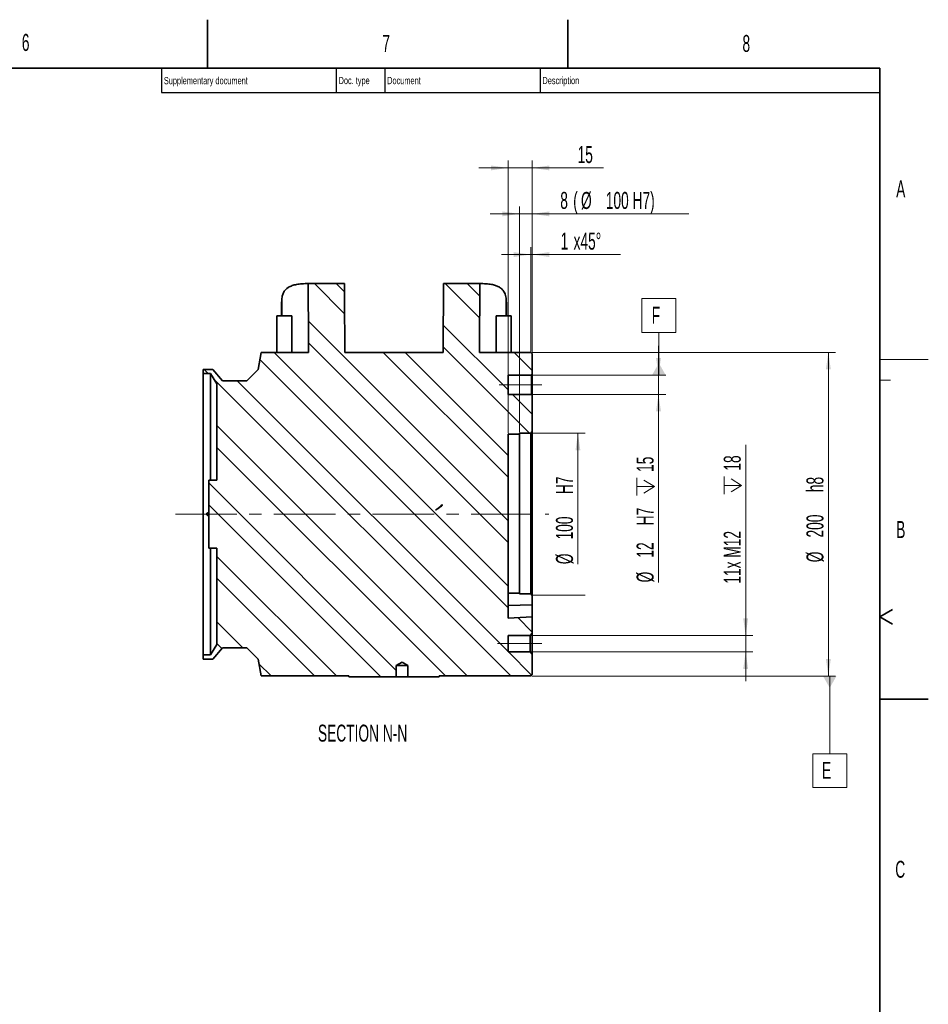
# Model space of a CAD drawing. Header units: millimetres. Extents: x 0 to 6335, y 0 to 4200.
# Tile 12 of 12: x 4088 to 5960, y 2172 to 4200. Entities that reach past the tile are written whole.
import ezdxf

# ---------------------------------------------------------------- set-up
doc = ezdxf.new("R2010")
doc.units = ezdxf.units.MM
doc.header["$LTSCALE"] = 10
doc.linetypes.add('CENTERX2', pattern=[20.32, 12.7, -2.54, 2.54, -2.54])
doc.styles.add('SLDTEXTSTYLE0', font='TXT', dxfattribs={"width": 0.605})
doc.dimstyles.new('SLDDIMSTYLE15', dxfattribs={"dimtxt": 35, "dimasz": 35, "dimexe": 0, "dimexo": 0.0625, "dimgap": 8.75, "dimtad": 1, "dimdec": 1, "dimlfac": 0.3, "dimrnd": 1e-09, "dimzin": 12, "dimdsep": 46, "dimtxsty": 'SLDTEXTSTYLE0', "dimsah": 1, "dimcen": 0.09, "dimadec": 0, "dimazin": 3, "dimtfac": 1, "dimtmove": 0, "dimatfit": 0, "dimfxl": 1, "dimfrac": 2, "dimtolj": 1, "dimtzin": 12, "dimarcsym": 0})
doc.dimstyles.new('SLDDIMSTYLE16', dxfattribs={"dimtxt": 35, "dimasz": 35, "dimexe": 0, "dimexo": 0.0625, "dimgap": 8.75, "dimtad": 1, "dimdec": 1, "dimlfac": 0.3, "dimrnd": 1e-09, "dimzin": 12, "dimdsep": 46, "dimtxsty": 'SLDTEXTSTYLE0', "dimsah": 1, "dimcen": 0.09, "dimadec": 0, "dimazin": 3, "dimtfac": 1, "dimtofl": 0, "dimtmove": 0, "dimatfit": 3, "dimfxl": 1, "dimfrac": 2, "dimtolj": 1, "dimtzin": 12, "dimarcsym": 0})
doc.dimstyles.new('SLDDIMSTYLE24', dxfattribs={"dimtxt": 35, "dimasz": 35, "dimexe": 0, "dimexo": 0.0625, "dimgap": 8.75, "dimtad": 1, "dimdec": 1, "dimlfac": 0.3, "dimrnd": 1e-09, "dimzin": 12, "dimdsep": 46, "dimtxsty": 'SLDTEXTSTYLE0', "dimsah": 1, "dimcen": 0.09, "dimsd2": 1, "dimadec": 0, "dimazin": 3, "dimtfac": 1, "dimtmove": 0, "dimatfit": 0, "dimfxl": 1, "dimfrac": 2, "dimtolj": 1, "dimtzin": 12, "dimarcsym": 0})

# ---------------------------------------------------------------- blocks, each defined once
blk = doc.blocks.new('_D_37')
at = {"color": 7, "linetype": 'Continuous', "lineweight": 0}
for p, q in [((5142.8, 3348), (5253.1, 3348)), ((5238.1, 3348), (5238.1, 3078.3)), ((5142.8, 3014.7), (5253.1, 3014.7))]:
    blk.add_line(p, q, dxfattribs=at)
at = {"color": 7, "linetype": 'Continuous', "lineweight": 18}
blk.add_solid([(5238.1, 3348), (5233.1, 3313), (5243.1, 3313)], dxfattribs=at)
at = {"color": 7, "linetype": 'Continuous', "lineweight": 18, "char_height": 35, "attachment_point": 1, "rotation": 90, "style": 'SLDTEXTSTYLE0'}
for s, insert in [('H7', (5192.8, 3222.7)), ('100', (5192.8, 3129.3)), ('%%c', (5192.9, 3078.3))]:
    blk.add_mtext(s, dxfattribs=dict(at, insert=insert))
blk = doc.blocks.new('SW_SYMBOL_HOLE_DEPTH')
at = {"color": 0, "linetype": 'Continuous', "lineweight": 18}
for p, q in [((0, 8750), (8000, 8750)), ((1000, 5550), (4000, 750)), ((4000, 8750), (4000, 750)), ((7000, 5550), (4000, 750))]:
    blk.add_line(p, q, dxfattribs=at)
blk = doc.blocks.new('_D_38')
at = {"color": 7, "linetype": 'Continuous', "lineweight": 0}
for p, q in [((5404.1, 3468), (5404.1, 3528)), ((5144.4, 3468), (5419.1, 3468)), ((5404.1, 3468), (5404.1, 3428)), ((5144.4, 3428), (5419.1, 3428)), ((5404.1, 3428), (5404.1, 3040.8))]:
    blk.add_line(p, q, dxfattribs=at)
at = {"color": 7, "linetype": 'Continuous', "lineweight": 18}
for points in [[(5404.1, 3468), (5409.1, 3503), (5399.1, 3503)], [(5404.1, 3428), (5399.1, 3393), (5409.1, 3393)]]:
    blk.add_solid(points, dxfattribs=at)
at = {"color": 7, "linetype": 'Continuous', "lineweight": 18, "xscale": 0.0045117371, "yscale": 0.0045117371, "zscale": 0.0045117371, "rotation": 90}
blk.add_blockref('SW_SYMBOL_HOLE_DEPTH', (5399, 3220.1), dxfattribs=at)
at = {"color": 7, "linetype": 'Continuous', "lineweight": 18, "char_height": 35, "attachment_point": 1, "rotation": 90, "style": 'SLDTEXTSTYLE0'}
for s, insert in [('15', (5358.9, 3268.4)), ('H7', (5358.9, 3158.4)), ('12', (5358.9, 3091.8)), ('%%c', (5359, 3040.8))]:
    blk.add_mtext(s, dxfattribs=dict(at, insert=insert))
blk = doc.blocks.new('_D_39')
at = {"color": 7, "linetype": 'Continuous', "lineweight": 0}
for p, q in [((5583.7, 2931.7), (5583.7, 3324.5)), ((5141.4, 2931.7), (5598.7, 2931.7)), ((5583.7, 2931.7), (5583.7, 2897.7)), ((5141.4, 2897.7), (5598.7, 2897.7)), ((5583.7, 2897.7), (5583.7, 2837.7))]:
    blk.add_line(p, q, dxfattribs=at)
at = {"color": 7, "linetype": 'Continuous', "lineweight": 18}
for points in [[(5583.7, 2931.7), (5588.7, 2966.7), (5578.7, 2966.7)], [(5583.7, 2897.7), (5578.7, 2862.7), (5588.7, 2862.7)]]:
    blk.add_solid(points, dxfattribs=at)
at = {"color": 7, "linetype": 'Continuous', "lineweight": 18, "xscale": 0.0045117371, "yscale": 0.0045117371, "zscale": 0.0045117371, "rotation": 90}
blk.add_blockref('SW_SYMBOL_HOLE_DEPTH', (5578.6, 3222.6), dxfattribs=at)
at = {"color": 7, "linetype": 'Continuous', "lineweight": 18, "char_height": 35, "attachment_point": 1, "rotation": 90, "style": 'SLDTEXTSTYLE0'}
for s, insert in [('18', (5538.5, 3271)), ('11x M12', (5538.5, 3038.2))]:
    blk.add_mtext(s, dxfattribs=dict(at, insert=insert))
blk = doc.blocks.new('_D_40')
at = {"color": 7, "linetype": 'Continuous', "lineweight": 0}
for p, q in [((5142.8, 3514.7), (5769.1, 3514.7)), ((5754.1, 2848), (5754.1, 3514.7)), ((5142.8, 2848), (5769.1, 2848))]:
    blk.add_line(p, q, dxfattribs=at)
at = {"color": 7, "linetype": 'Continuous', "lineweight": 18}
for points in [[(5754.1, 3514.7), (5749.1, 3479.7), (5759.1, 3479.7)], [(5754.1, 2848), (5759.1, 2883), (5749.1, 2883)]]:
    blk.add_solid(points, dxfattribs=at)
at = {"color": 7, "linetype": 'Continuous', "lineweight": 18, "char_height": 35, "attachment_point": 1, "rotation": 90, "style": 'SLDTEXTSTYLE0'}
for s, insert in [('h8', (5708.9, 3226.7)), ('200', (5708.9, 3133.3)), ('%%c', (5709, 3082.3))]:
    blk.add_mtext(s, dxfattribs=dict(at, insert=insert))
blk = doc.blocks.new('_D_41')
at = {"color": 7, "linetype": 'Continuous', "lineweight": 0}
for p, q in [((5094.1, 3894.6), (5034.1, 3894.6)), ((5094.1, 3348.3), (5094.1, 3909.6)), ((5094.1, 3894.6), (5144.1, 3894.6)), ((5144.1, 3513.3), (5144.1, 3909.6)), ((5144.1, 3894.6), (5290.8, 3894.6))]:
    blk.add_line(p, q, dxfattribs=at)
at = {"color": 7, "linetype": 'Continuous', "lineweight": 18}
for points in [[(5094.1, 3894.6), (5059.1, 3899.6), (5059.1, 3889.6)], [(5144.1, 3894.6), (5179.1, 3889.6), (5179.1, 3899.6)]]:
    blk.add_solid(points, dxfattribs=at)
at = {"color": 7, "linetype": 'Continuous', "lineweight": 18, "insert": (5237.4, 3939.7), "char_height": 35, "attachment_point": 1, "style": 'SLDTEXTSTYLE0'}
blk.add_mtext('15', dxfattribs=at)
blk = doc.blocks.new('_D_42')
at = {"color": 7, "linetype": 'Continuous', "lineweight": 0}
for p, q in [((5117.4, 3350), (5117.4, 3815)), ((5144.1, 3428.3), (5144.1, 3815)), ((5117.4, 3800), (5057.4, 3800)), ((5117.4, 3800), (5144.1, 3800)), ((5144.1, 3800), (5466.5, 3800))]:
    blk.add_line(p, q, dxfattribs=at)
at = {"color": 7, "linetype": 'Continuous', "lineweight": 18}
for points in [[(5117.4, 3800), (5082.4, 3805), (5082.4, 3795)], [(5144.1, 3800), (5179.1, 3795), (5179.1, 3805)]]:
    blk.add_solid(points, dxfattribs=at)
at = {"color": 7, "linetype": 'Continuous', "lineweight": 18, "char_height": 35, "attachment_point": 1, "style": 'SLDTEXTSTYLE0'}
for s, insert in [('8', (5201.7, 3845.2)), ('(', (5228.4, 3845.2)), ('%%c', (5244.4, 3845.1)), ('100 H7)', (5295.5, 3845.2))]:
    blk.add_mtext(s, dxfattribs=dict(at, insert=insert))
blk = doc.blocks.new('_D_43')
at = {"color": 7, "linetype": 'Continuous', "lineweight": 0}
for p, q in [((5140.8, 3716.2), (5080.8, 3716.2)), ((5140.8, 3516.7), (5140.8, 3731.2)), ((5140.8, 3716.2), (5144.1, 3716.2)), ((5144.1, 3513.3), (5144.1, 3731.2)), ((5144.1, 3716.2), (5325.9, 3716.2))]:
    blk.add_line(p, q, dxfattribs=at)
at = {"color": 7, "linetype": 'Continuous', "lineweight": 18}
for points in [[(5140.8, 3716.2), (5105.8, 3721.2), (5105.8, 3711.2)], [(5144.1, 3716.2), (5179.1, 3711.2), (5179.1, 3721.2)]]:
    blk.add_solid(points, dxfattribs=at)
at = {"color": 7, "linetype": 'Continuous', "lineweight": 18, "char_height": 35, "attachment_point": 1, "style": 'SLDTEXTSTYLE0'}
for s, insert in [('1', (5202.3, 3761.3)), ('x45°', (5229.1, 3761.3))]:
    blk.add_mtext(s, dxfattribs=dict(at, insert=insert))
blk = doc.blocks.new('SW_DATUMTAG_4')
at = {"color": 0, "linetype": 'Continuous', "lineweight": 18}
for p, q in [((16, 221.9), (16, 61.9)), ((-19, -8.1), (-19, 61.9)), ((-19, 61.9), (51, 61.9)), ((51, 61.9), (51, -8.1)), ((51, -8.1), (-19, -8.1))]:
    blk.add_line(p, q, dxfattribs=at)
at = {"color": 0, "linetype": 'Continuous', "lineweight": 0}
blk.add_solid([(30, 221.9), (2, 221.9), (16, 197.4)], dxfattribs=at)
at = {"color": 0, "linetype": 'Continuous', "lineweight": 0, "insert": (0, 45.1), "char_height": 35, "attachment_point": 1, "style": 'SLDTEXTSTYLE0'}
blk.add_mtext('E', dxfattribs=at)
blk = doc.blocks.new('SW_DATUMTAG_5')
at = {"color": 0, "linetype": 'Continuous', "lineweight": 18}
for p, q in [((-20.3, -8.1), (-20.3, 61.9)), ((-20.3, 61.9), (49.7, 61.9)), ((49.7, 61.9), (49.7, -8.1)), ((49.7, -8.1), (-20.3, -8.1)), ((14.7, -95.4), (14.7, -8.1))]:
    blk.add_line(p, q, dxfattribs=at)
at = {"color": 0, "linetype": 'Continuous', "lineweight": 0}
blk.add_solid([(28.7, -95.4), (0.7, -95.4), (14.7, -70.9)], dxfattribs=at)
at = {"color": 0, "linetype": 'Continuous', "lineweight": 0, "insert": (0, 45.1), "char_height": 35, "attachment_point": 1, "style": 'SLDTEXTSTYLE0'}
blk.add_mtext('F', dxfattribs=at)

msp = doc.modelspace()

# ---------------------------------------------------------------- hatches: boundary and pattern name
at = {"linetype": 'Continuous', "lineweight": 18}
h = msp.add_hatch(dxfattribs=at)
h.set_pattern_fill('ANSI32', scale=10, angle=90, style=0)
edge = h.paths.add_edge_path(flags=0)
edge.add_line((4960.388865, 3514.674753), (4757.805852, 3514.674753))
edge.add_ellipse((4859.097359, 44657.698941), major_axis=(0, -49771.452927), ratio=0.003616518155, start_angle=359.8574083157, end_angle=359.858941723, ccw=False)
edge.add_line((4757.0573, 3656.34142), (4682.454204, 3656.34142))
edge.add_ellipse((4859.147688, 44859.276733), major_axis=(0, -63911.831949), ratio=0.003616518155, start_angle=359.75429593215, end_angle=359.7557383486)
edge.add_line((4682.887551, 3514.674753), (4585.268803, 3514.674753))
edge.add_line((4585.268803, 3514.674753), (4579.097359, 3479.674753))
edge.add_line((4579.097359, 3479.674753), (4555.764025, 3456.34142))
edge.add_line((4555.764025, 3456.34142), (4505.67635, 3456.34142))
edge.add_line((4505.67635, 3456.34142), (4486.097359, 3479.674753))
edge.add_line((4486.097359, 3479.674753), (4465.764025, 3479.674753))
edge.add_line((4465.764025, 3479.674753), (4465.764025, 3471.34142))
edge.add_line((4465.764025, 3471.34142), (4480.764025, 3471.34142))
edge.add_line((4480.764025, 3471.34142), (4494.097359, 3449.674753))
edge.add_line((4494.097359, 3449.674753), (4494.097359, 3251.34142))
edge.add_line((4494.097359, 3251.34142), (4477.430692, 3251.34142))
edge.add_line((4477.430692, 3251.34142), (4477.430692, 3111.34142))
edge.add_line((4477.430692, 3111.34142), (4494.097359, 3111.34142))
edge.add_line((4494.097359, 3111.34142), (4494.097359, 2913.008086))
edge.add_line((4494.097359, 2913.008086), (4480.764025, 2891.34142))
edge.add_line((4480.764025, 2891.34142), (4465.764025, 2891.34142))
edge.add_line((4465.764025, 2891.34142), (4465.764025, 2883.008086))
edge.add_line((4465.764025, 2883.008086), (4486.097359, 2883.008086))
edge.add_line((4486.097359, 2883.008086), (4505.67635, 2906.34142))
edge.add_line((4505.67635, 2906.34142), (4555.764025, 2906.34142))
edge.add_line((4555.764025, 2906.34142), (4579.097359, 2883.008086))
edge.add_line((4579.097359, 2883.008086), (4585.268803, 2848.008086))
edge.add_line((4585.268803, 2848.008086), (4765.764025, 2848.008086))
edge.add_line((4765.764025, 2848.008086), (4765.764025, 2846.34142))
edge.add_line((4765.764025, 2846.34142), (4863.930692, 2846.34142))
edge.add_spline(control_points=[(4863.930692, 2846.34142), (4863.930692, 2847.313642), (4863.930692, 2848.285864), (4863.930692, 2849.258086), (4863.930692, 2856.063642), (4863.930692, 2862.869198), (4863.930692, 2869.674753)], knot_values=[2481.626625, 2481.626625, 2481.626625, 2481.626625, 2481.6275, 2481.6275, 2481.6275, 2481.633625, 2481.633625, 2481.633625, 2481.633625], weights=[1, 1, 1, 1, 1, 1, 1], degree=3, periodic=0)
edge.add_line((4863.930692, 2869.674753), (4875.764025, 2876.784937))
edge.add_line((4875.764025, 2876.784937), (4887.597359, 2869.674753))
edge.add_spline(control_points=[(4887.597359, 2869.674753), (4887.597359, 2862.869198), (4887.597359, 2856.063642), (4887.597359, 2849.258086), (4887.597359, 2848.285864), (4887.597359, 2847.313642), (4887.597359, 2846.34142)], knot_values=[2481.621375, 2481.621375, 2481.621375, 2481.621375, 2481.6275, 2481.6275, 2481.6275, 2481.628375, 2481.628375, 2481.628375, 2481.628375], weights=[1, 1, 1, 1, 1, 1, 1], degree=3, periodic=0)
edge.add_line((4887.597359, 2846.34142), (4952.430692, 2846.34142))
edge.add_line((4952.430692, 2846.34142), (4952.430692, 2848.008086))
edge.add_line((4952.430692, 2848.008086), (5140.764025, 2848.008086))
edge.add_line((5140.764025, 2848.008086), (5144.097359, 2851.34142))
edge.add_line((5144.097359, 2851.34142), (5144.097359, 2893.008086))
edge.add_line((5144.097359, 2893.008086), (5139.430692, 2897.674753))
edge.add_line((5139.430692, 2897.674753), (5094.097359, 2897.674753))
edge.add_line((5094.097359, 2897.674753), (5094.097359, 2931.674753))
edge.add_line((5094.097359, 2931.674753), (5139.430692, 2931.674753))
edge.add_line((5139.430692, 2931.674753), (5144.097359, 2936.34142))
edge.add_line((5144.097359, 2936.34142), (5144.097359, 2969.685424))
edge.add_line((5144.097359, 2969.685424), (5094.097359, 2967.438692))
edge.add_line((5094.097359, 2967.438692), (5094.097359, 3346.34142))
edge.add_line((5094.097359, 3346.34142), (5117.430692, 3346.34142))
edge.add_line((5117.430692, 3346.34142), (5117.430692, 3348.008086))
edge.add_line((5117.430692, 3348.008086), (5140.764025, 3348.008086))
edge.add_line((5140.764025, 3348.008086), (5144.097359, 3351.34142))
edge.add_line((5144.097359, 3351.34142), (5144.097359, 3426.34142))
edge.add_line((5144.097359, 3426.34142), (5142.430692, 3428.008086))
edge.add_line((5142.430692, 3428.008086), (5094.097359, 3428.008086))
edge.add_line((5094.097359, 3428.008086), (5094.097359, 3468.008086))
edge.add_line((5094.097359, 3468.008086), (5142.430692, 3468.008086))
edge.add_line((5142.430692, 3468.008086), (5144.097359, 3469.674753))
edge.add_line((5144.097359, 3469.674753), (5144.097359, 3511.34142))
edge.add_line((5144.097359, 3511.34142), (5140.764025, 3514.674753))
edge.add_line((5140.764025, 3514.674753), (5035.407825, 3514.674753))
edge.add_ellipse((4859.147688, 44859.276733), major_axis=(0, -63911.831949), ratio=0.003616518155, start_angle=0.2442616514, end_angle=0.24570406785)
edge.add_line((5035.841171, 3656.34142), (4961.137417, 3656.34142))
edge.add_ellipse((4859.097359, 44657.698941), major_axis=(0, -49771.452927), ratio=0.003616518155, start_angle=0.141058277, end_angle=0.1425916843, ccw=False)
edge = h.paths.add_edge_path(flags=0)
edge.add_spline(control_points=[(4958.693081, 3199.352718), (4954.227144, 3195.949912), (4949.608911, 3192.737604), (4944.859961, 3189.742413)], knot_values=[0.3031680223, 0.3031680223, 0.3031680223, 0.3031680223, 0.3082183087, 0.3082183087, 0.3082183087, 0.3082183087], weights=[1, 1, 1, 1], degree=3, periodic=0)
edge.add_spline(control_points=[(4944.859961, 3189.742413), (4949.311236, 3193.001363), (4953.588852, 3196.511701), (4957.653796, 3200.241423), (4958.005143, 3200.563796), (4958.354956, 3200.887848), (4958.703212, 3201.213559)], knot_values=[0.1036007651, 0.1036007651, 0.1036007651, 0.1036007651, 0.1085768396, 0.1085768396, 0.1085768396, 0.109005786, 0.109005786, 0.109005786, 0.109005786], weights=[1, 1, 1, 1, 1, 1, 1], degree=3, periodic=0)
edge.add_ellipse((4859.097359, 44657.698941), major_axis=(0, -49771.452927), ratio=0.003616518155, start_angle=0.1376418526, end_angle=0.1376620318, ccw=False)

# ---------------------------------------------------------------- linework, layer by layer
at = {"color": 7, "linetype": 'Continuous', "lineweight": 35}
for p, q in [((4475, 4100), (4475, 4200)), ((5217.5, 4200), (5217.5, 4100)), ((5860, 4100), (200, 4100)), ((5860, 4100), (5860, 100)), ((4682.454204, 3656.34142), (4757.0573, 3656.34142)), ((4961.137417, 3656.34142), (5035.841171, 3656.34142)), ((4627.430692, 3589.674753), (4627.430692, 3612.982952)), ((5090.285988, 3608.702392), (5090.285988, 3621.098635)), ((5090.764025, 3612.982952), (5090.764025, 3589.674753)), ((4617.654881, 3589.674753), (4617.654881, 3514.674753)), ((4617.654881, 3589.674753), (4648.748702, 3589.674753)), ((4648.8728, 3514.674753), (4648.748702, 3589.674753)), ((5069.547258, 3589.674753), (5069.422979, 3514.674753)), ((5069.547258, 3589.674753), (5100.539837, 3589.674753)), ((5100.539837, 3514.674753), (5100.539837, 3589.674753)), ((4579.097359, 3479.674753), (4585.268803, 3514.674753)), ((4585.268803, 3514.674753), (4682.887551, 3514.674753)), ((4960.388865, 3514.674753), (4757.805852, 3514.674753)), ((5035.407825, 3514.674753), (5140.764025, 3514.674753)), ((5140.764025, 3514.674753), (5144.097359, 3511.34142)), ((5144.097359, 3511.34142), (5144.097359, 3469.674753)), ((4465.764025, 3471.34142), (4465.764025, 3479.674753)), ((4465.764025, 3479.674753), (4486.097359, 3479.674753)), ((4480.764025, 3471.34142), (4465.764025, 3471.34142)), ((4465.764025, 3471.34142), (4465.764025, 2891.34142)), ((4494.097359, 3449.674753), (4480.764025, 3471.34142)), ((4480.764025, 3471.34142), (4480.764025, 3251.34142)), ((4486.097359, 3479.674753), (4505.67635, 3456.34142)), ((4555.764025, 3456.34142), (4579.097359, 3479.674753)), ((5144.097359, 3469.674753), (5142.430692, 3468.008086)), ((5144.097359, 3469.674753), (5144.097359, 3426.34142)), ((4494.097359, 3251.34142), (4494.097359, 3449.674753)), ((4505.67635, 3456.34142), (4555.764025, 3456.34142)), ((5094.097359, 3468.008086), (5142.430692, 3468.008086)), ((5094.097359, 3468.008086), (5094.097359, 3428.008086)), ((5142.430692, 3428.008086), (5142.430692, 3468.008086)), ((5142.430692, 3428.008086), (5094.097359, 3428.008086)), ((5142.430692, 3428.008086), (5144.097359, 3426.34142)), ((5144.097359, 3426.34142), (5144.097359, 3351.34142)), ((5140.764025, 3348.008086), (5117.430692, 3348.008086)), ((5117.430692, 3348.008086), (5117.430692, 3346.34142)), ((5144.097359, 3351.34142), (5140.764025, 3348.008086)), ((5140.764025, 3016.960486), (5140.764025, 3348.008086)), ((5144.097359, 3351.34142), (5144.097359, 3013.672867)), ((5117.430692, 3346.34142), (5094.097359, 3346.34142)), ((5094.097359, 3346.34142), (5094.097359, 2967.438692)), ((5117.430692, 3346.34142), (5117.430692, 3018.604295)), ((4477.430692, 3111.34142), (4477.430692, 3251.34142)), ((4477.430692, 3251.34142), (4494.097359, 3251.34142)), ((4494.097359, 3111.34142), (4477.430692, 3111.34142)), ((4480.764025, 3111.34142), (4480.764025, 2891.34142)), ((4494.097359, 2913.008086), (4494.097359, 3111.34142)), ((5094.097359, 3018.604295), (5117.430692, 3018.604295)), ((5117.430692, 3016.960486), (5117.430692, 3018.604295)), ((5140.764025, 3016.960486), (5117.430692, 3016.960486)), ((5144.097359, 3013.672867), (5140.764025, 3016.960486)), ((5144.097359, 3013.672867), (5144.097359, 2994.944347)), ((5144.097359, 2994.944347), (5094.097359, 2992.965739)), ((5144.097359, 2969.685424), (5144.097359, 2994.944347)), ((5860, 2970), (5885.980762, 2985)), ((5094.097359, 2967.438692), (5144.097359, 2969.685424)), ((5144.097359, 2969.685424), (5144.097359, 2936.34142)), ((5860, 2970), (5885.980762, 2955)), ((5094.097359, 2931.674753), (5139.430692, 2931.674753)), ((5094.097359, 2931.674753), (5094.097359, 2897.674753)), ((5139.430692, 2931.674753), (5144.097359, 2936.34142)), ((5139.430692, 2897.674753), (5139.430692, 2931.674753)), ((5144.097359, 2893.008086), (5144.097359, 2936.34142)), ((4480.764025, 2891.34142), (4494.097359, 2913.008086)), ((4505.67635, 2906.34142), (4486.097359, 2883.008086)), ((4555.764025, 2906.34142), (4505.67635, 2906.34142)), ((4579.097359, 2883.008086), (4555.764025, 2906.34142)), ((4465.764025, 2883.008086), (4465.764025, 2891.34142)), ((4465.764025, 2891.34142), (4480.764025, 2891.34142)), ((4486.097359, 2883.008086), (4465.764025, 2883.008086)), ((4585.268803, 2848.008086), (4579.097359, 2883.008086)), ((5139.430692, 2897.674753), (5094.097359, 2897.674753)), ((5144.097359, 2893.008086), (5139.430692, 2897.674753)), ((5144.097359, 2893.008086), (5144.097359, 2851.34142)), ((4863.930692, 2869.674753), (4875.764025, 2876.784937)), ((4863.930692, 2869.674753), (4887.597359, 2869.674753)), ((4863.930692, 2846.34142), (4863.930692, 2869.674753)), ((4875.764025, 2876.784937), (4887.597359, 2869.674753)), ((4887.597359, 2869.674753), (4887.597359, 2846.34142)), ((4765.764025, 2848.008086), (4585.268803, 2848.008086)), ((4765.764025, 2846.34142), (4765.764025, 2848.008086)), ((4765.764025, 2846.34142), (4863.930692, 2846.34142)), ((4887.597359, 2846.34142), (4863.930692, 2846.34142)), ((4887.597359, 2846.34142), (4952.430692, 2846.34142)), ((5140.764025, 2848.008086), (4952.430692, 2848.008086)), ((4952.430692, 2848.008086), (4952.430692, 2846.34142)), ((5144.097359, 2851.34142), (5140.764025, 2848.008086)), ((5860, 2800), (5960, 2800))]:
    msp.add_line(p, q, dxfattribs=at)
at = {"color": 7, "linetype": 'Continuous', "lineweight": 25}
for p, q in [((4380, 4100), (4380, 4050)), ((4740, 4100), (4740, 4050)), ((4840, 4100), (4840, 4050)), ((5160, 4100), (5160, 4050)), ((4380, 4050), (5860, 4050))]:
    msp.add_line(p, q, dxfattribs=at)
at = {"color": 7, "linetype": 'Continuous', "lineweight": 18}
for p, q in [((5860, 3500), (5960, 3500)), ((5860, 3457.5), (5882, 3457.5))]:
    msp.add_line(p, q, dxfattribs=at)
at = {"color": 7, "linetype": 'CENTERX2', "lineweight": 18}
for p, q in [((5075.911572, 3448.008086), (5163.756149, 3448.008086)), ((4465.764025, 3181.34142), (4408.613656, 3181.34142)), ((4408.613656, 3181.34142), (5177.883711, 3181.34142)), ((5163.756149, 2914.674753), (5072.252717, 2914.674753))]:
    msp.add_line(p, q, dxfattribs=at)
at = {"color": 7, "linetype": 'Continuous', "lineweight": 35}
for centre, major_axis, start_param, end_param in [((4859.147688, 44859.276733), (0, -63911.831949), 5.4129988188, 5.4159019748), ((4859.097359, 44657.698941), (0, -49771.452927), 5.6804581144, 5.6854975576), ((4859.097359, 44657.698941), (0, -49771.452927), 0.5976877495, 0.6027271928), ((4859.147688, 44859.276733), (0, -63911.831949), 0.8672833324, 0.8701864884), ((4859.097359, 44657.698941), (0, -49771.452927), 0.5863345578, 0.5864021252)]:
    msp.add_ellipse(centre, major_axis=major_axis, ratio=0.0036165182, start_param=start_param, end_param=end_param, dxfattribs=at)
for points, knots in [([(4628.010539, 3621.480893), (4628.020333, 3623.026248), (4628.092642, 3624.526518), (4628.370397, 3627.435696), (4628.576748, 3628.847213), (4629.397975, 3632.897492), (4630.214957, 3635.366791), (4633.506061, 3642.118166), (4636.814036, 3645.745243), (4642.524753, 3649.275958), (4643.749922, 3649.933485), (4646.347255, 3651.141543), (4647.715304, 3651.690744), (4652.025879, 3653.185097), (4655.174477, 3653.977208), (4662.020928, 3655.206717), (4665.71876, 3655.64401), (4671.685793, 3656.069766), (4673.744944, 3656.173287), (4678.006112, 3656.309254), (4680.205965, 3656.34142), (4682.454204, 3656.34142)], [0, 0, 0, 0, 0.0625, 0.0625, 0.125, 0.125, 0.25, 0.25, 0.5, 0.5, 0.5625, 0.5625, 0.625, 0.625, 0.75, 0.75, 0.875, 0.875, 0.9375, 0.9375, 1, 1, 1, 1]), ([(5035.841171, 3656.34142), (5038.04415, 3656.32312), (5042.455481, 3656.286476), (5048.618874, 3655.967616), (5054.439209, 3655.425813), (5061.08529, 3654.439606), (5068.158911, 3652.729535), (5075.144077, 3649.864788), (5080.880902, 3646.010475), (5084.879808, 3641.553723), (5087.519321, 3636.814871), (5089.148511, 3632.03967), (5090.123353, 3626.846056), (5090.220538, 3622.977752), (5090.267748, 3621.098637)], [0, 0, 0, 0, 0.0621905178, 0.1245327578, 0.1873503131, 0.2503342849, 0.3560243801, 0.4625648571, 0.571843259, 0.682086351, 0.7618955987, 0.8420594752, 0.9232768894, 1, 1, 1, 1]), ([(4628.046889, 3589.674753), (4628.038105, 3593.022165), (4628.01049, 3603.545122), (4628.010519, 3614.209152), (4628.010539, 3621.480893)], [0, 0, 0, 0, 0.3181056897, 1, 1, 1, 1]), ([(5090.764025, 3612.982952), (5090.764025, 3614.334004), (5090.72467, 3615.662478), (5090.565178, 3618.255544), (5090.445298, 3619.518993), (5090.284838, 3620.749752)], [0, 0, 0, 0, 0.5, 0.5, 1, 1, 1, 1]), ([(5090.285956, 3608.702392), (5090.285967, 3608.590814), (5090.28636, 3604.344732), (5090.287039, 3597.977594), (5090.275959, 3591.783847), (5090.272186, 3589.674753)], [0, 0, 0, 0, 0.0174861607, 0.665434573, 1, 1, 1, 1]), ([(4944.859961, 3189.742413), (4947.277413, 3191.512322), (4949.63988, 3193.353183), (4954.25479, 3197.176878), (4956.50988, 3199.162216), (4958.703212, 3201.213559)], [0, 0, 0, 0, 0.5, 0.5, 1, 1, 1, 1]), ([(4477.430692, 3179.305553), (4477.349034, 3179.22674), (4477.051589, 3178.939663), (4476.352756, 3178.699217), (4475.451528, 3178.639488), (4474.573061, 3178.898926), (4473.832204, 3179.429818), (4473.308226, 3180.177276), (4473.061364, 3181.055717), (4473.119121, 3181.966405), (4473.475142, 3182.806693), (4474.088926, 3183.481457), (4474.892602, 3183.916261), (4475.790698, 3184.055924), (4476.691738, 3183.908997), (4477.186666, 3183.580107), (4477.430692, 3183.417947)], [0, 0, 0, 0, 0.0283450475, 0.1032479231, 0.1781486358, 0.2530471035, 0.3279467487, 0.4028491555, 0.4777515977, 0.5526512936, 0.6275497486, 0.7024504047, 0.7773532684, 0.8522549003, 0.9271537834, 1, 1, 1, 1])]:
    msp.add_open_spline(points, degree=3, knots=knots, dxfattribs=at)
for points in [[(4628.010539, 3621.480893), (4627.619291, 3618.783703), (4627.430692, 3615.950202), (4627.430692, 3612.982952)], [(4958.693081, 3199.352718), (4956.456947, 3197.648904), (4951.915962, 3194.342388), (4947.235702, 3191.240807), (4944.859961, 3189.742413)]]:
    msp.add_open_spline(points, degree=3, dxfattribs=at)

# ---------------------------------------------------------------- block references
at = {"color": 7, "linetype": 'Continuous', "lineweight": 0}
for name, p in [('SW_DATUMTAG_5', (5390.193842, 3563.42463)), ('SW_DATUMTAG_4', (5740.902985, 2626.076518))]:
    msp.add_blockref(name, p, dxfattribs=at)

# ---------------------------------------------------------------- texts
at = {"color": 7, "linetype": 'Continuous', "lineweight": 0, "style": 'SLDTEXTSTYLE0'}
for s, insert, char_height, attachment_point in [('6', (4092.350754, 4170.647763), 35, 1), ('7', (4835.167906, 4168.719574), 35, 1), ('8', (5577.131708, 4168.559416), 35, 1), ('Supplementary document', (4385.008506, 4082.072076), 15, 1), ('Doc. type', (4744.993473, 4082.230252), 15, 1), ('Document', (4845.019941, 4082.156185), 15, 1), ('Description', (5164.979165, 4082.216325), 15, 1), ('A', (5893.820553, 3868.913214), 35, 1), ('B', (5893.833258, 3167.257936), 35, 1), ('SECTION N-N', (4794.499613, 2747.847654), 35, 2), ('C', (5891.960638, 2467.318843), 35, 1)]:
    msp.add_mtext(s, dxfattribs=dict(at, insert=insert, char_height=char_height, attachment_point=attachment_point))

# ---------------------------------------------------------------- dimensions: what is measured, and where the dimension line sits
at = {"color": 7, "linetype": 'Continuous', "lineweight": 18}
dim = msp.add_linear_dim(base=(5144.097359, 3894.556341), p1=(5094.097359, 3346.34142), p2=(5144.097359, 3511.34142), dimstyle='SLDDIMSTYLE15', dxfattribs=at)
dim.commit()
dim.dimension.update_dxf_attribs({"geometry": '_D_41', "text_midpoint": (5264.097359, 3894.556341), "dimtype": 160})
for base, p1, p2, text, picture, middle in [((5144.097359, 3799.989556), (5117.430692, 3348.008086), (5144.097359, 3426.34142), '<>(%%c100 H7)', '_D_42', (5334.097359, 3799.989556)), ((5144.097359, 3716.223731), (5140.764025, 3514.674753), (5144.097359, 3511.34142), '<>x45°', '_D_43', (5264.097359, 3716.223731))]:
    dim = msp.add_linear_dim(base=base, p1=p1, p2=p2, text=text, dimstyle='SLDDIMSTYLE15', dxfattribs=at)
    dim.commit()
    dim.dimension.update_dxf_attribs({"geometry": picture, "text_midpoint": middle, "dimtype": 160})
for base, p1, p2, text, dimstyle, picture, middle in [((5754.097359, 3514.674753), (5140.764025, 2848.008086), (5140.764025, 3514.674753), '%%c<> h8', 'SLDDIMSTYLE16', '_D_40', (5754.097359, 3181.34142)), ((5404.097359, 3428.008086), (5142.430692, 3468.008086), (5142.430692, 3428.008086), '%%c<> H7{\\fGDT;x}15', 'SLDDIMSTYLE15', '_D_38', (5404.097359, 3181.34142)), ((5238.056151, 3014.674753), (5140.764025, 3348.008086), (5140.764025, 3014.674753), '%%c<> H7', 'SLDDIMSTYLE24', '_D_37', (5238.056151, 3181.34142)), ((5583.681988, 2897.674753), (5139.430692, 2931.674753), (5139.430692, 2897.674753), '11x M12{\\fGDT;x}18', 'SLDDIMSTYLE15', '_D_39', (5583.681988, 3181.34142))]:
    dim = msp.add_linear_dim(base=base, p1=p1, p2=p2, angle=90, text=text, dimstyle=dimstyle, dxfattribs=at)
    dim.commit()
    dim.dimension.update_dxf_attribs({"geometry": picture, "text_midpoint": middle, "dimtype": 160})

doc.saveas('drawing.dxf')
